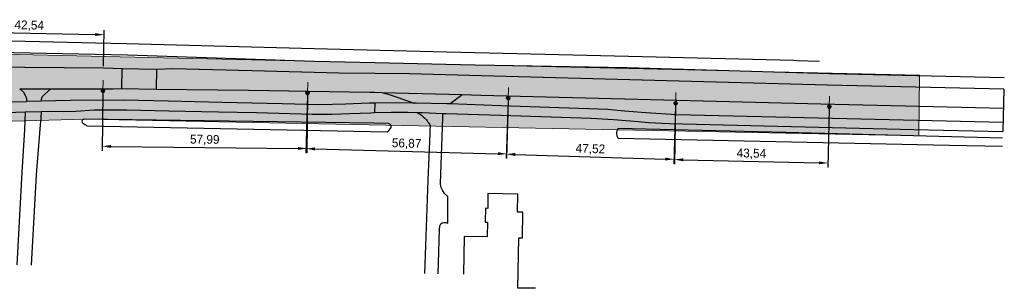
# Model space of a CAD drawing. Extents: x 239327 to 240741, y 526715 to 527664.
# Tile 4 of 5: x 239567 to 239846, y 527468 to 527544. Entities that reach past the tile are written whole.
import ezdxf

# ---------------------------------------------------------------- set-up
doc = ezdxf.new("R2010")
doc.units = 0
doc.header["$PDMODE"] = 32
doc.header["$PDSIZE"] = 1
for name, color, linetype in [('1A', 12, 'Continuous'), ('2', 5, 'Continuous'), ('8', 6, 'Continuous')]:
    doc.layers.add(name, color=color, linetype=linetype)
doc.layers.add('Level 4', color=7, linetype='Continuous', lineweight=0)
doc.dimstyles.new('ISO-25', dxfattribs={"dimtxt": 2.5, "dimasz": 2.5, "dimexe": 1.25, "dimexo": 0.625, "dimtad": 1, "dimtxsty": 'Standard', "dimcen": 2.5, "dimadec": 0, "dimazin": 0, "dimtfac": 1, "dimtmove": 0, "dimatfit": 3, "dimfxl": 1, "dimarcsym": 0})

# ---------------------------------------------------------------- blocks, each defined once
blk = doc.blocks.new('Q21_62')
at = {"layer": 'Level 4', "color": 1, "linetype": 'Continuous', "lineweight": 53, "ltscale": 2}
for p, q in [((-0.433, 0.251), (-0.216, 0.125)), ((0, 0.251), (0, 0.501)), ((0.217, 0.125), (0.433, 0.251)), ((-0.433, -0.249), (-0.216, -0.125)), ((0, -0.249), (0, -0.499)), ((0.217, -0.125), (0.433, -0.249))]:
    blk.add_line(p, q, dxfattribs=at)
blk.add_circle((0.000167, 0.0005), 0.25, dxfattribs=at)
blk = doc.blocks.new('*D6')
at = {"layer": 'Defpoints', "color": 0, "transparency": 16777216}
for p in [(239591.17, 527539.72), (239548.44, 527531.12), (239590.97, 527530.22)]:
    blk.add_point(p, dxfattribs=at)
at = {"layer": 'Level 4', "color": 0, "lineweight": -2, "transparency": 16777216}
for p, q in [((239548.45, 527531.75), (239548.66, 527541.87)), ((239551.14, 527540.57), (239588.67, 527539.77)), ((239590.98, 527530.84), (239591.2, 527540.97))]:
    blk.add_line(p, q, dxfattribs=at)
at = {"layer": 'Level 4', "color": 0, "transparency": 16777216}
for points in [[(239551.15, 527540.98), (239551.13, 527540.15), (239548.64, 527540.62)], [(239588.68, 527540.19), (239588.66, 527539.35), (239591.17, 527539.72)]]:
    blk.add_solid(points, dxfattribs=at)
at = {"layer": 'Level 4', "color": 0, "transparency": 16777216, "insert": (239569.95, 527542.25), "char_height": 2.5, "attachment_point": 5, "rotation": 358.7858}
blk.add_mtext('42,54', dxfattribs=at)
blk = doc.blocks.new('*D7')
at = {"layer": 'Defpoints', "color": 0, "transparency": 16777216}
for p in [(239590.85, 527523.85), (239648.84, 527523.24), (239648.67, 527507.45)]:
    blk.add_point(p, dxfattribs=at)
at = {"layer": 'Level 4', "color": 0, "lineweight": -2, "transparency": 16777216}
for p, q in [((239590.84, 527523.23), (239590.67, 527506.82)), ((239648.83, 527522.61), (239648.66, 527506.2)), ((239593.18, 527508.04), (239646.17, 527507.47))]:
    blk.add_line(p, q, dxfattribs=at)
at = {"layer": 'Level 4', "color": 0, "transparency": 16777216}
for points in [[(239593.18, 527508.46), (239593.18, 527507.62), (239590.68, 527508.07)], [(239646.17, 527507.89), (239646.16, 527507.06), (239648.67, 527507.45)]]:
    blk.add_solid(points, dxfattribs=at)
at = {"layer": 'Level 4', "color": 0, "transparency": 16777216, "insert": (239619.7, 527509.84), "char_height": 2.5, "attachment_point": 5, "rotation": 359.3885}
blk.add_mtext('57,99', dxfattribs=at)
blk = doc.blocks.new('*D8')
at = {"layer": 'Defpoints', "color": 0, "transparency": 16777216}
for p in [(239648.84, 527523.24), (239705.69, 527521.76), (239705.28, 527505.93)]:
    blk.add_point(p, dxfattribs=at)
at = {"layer": 'Level 4', "color": 0, "lineweight": -2, "transparency": 16777216}
for p, q in [((239648.82, 527522.61), (239648.39, 527506.15)), ((239705.67, 527521.13), (239705.24, 527504.68)), ((239650.93, 527507.34), (239702.78, 527505.99))]:
    blk.add_line(p, q, dxfattribs=at)
at = {"layer": 'Level 4', "color": 0, "transparency": 16777216}
for points in [[(239650.94, 527507.76), (239650.91, 527506.92), (239648.43, 527507.4)], [(239702.79, 527506.41), (239702.77, 527505.57), (239705.28, 527505.93)]]:
    blk.add_solid(points, dxfattribs=at)
at = {"layer": 'Level 4', "color": 0, "transparency": 16777216, "insert": (239676.91, 527508.75), "char_height": 2.5, "attachment_point": 5, "rotation": 358.5102}
blk.add_mtext('56,87', dxfattribs=at)
blk = doc.blocks.new('*D9')
at = {"layer": 'Defpoints', "color": 0, "transparency": 16777216}
for p in [(239705.69, 527521.76), (239753.19, 527520.31), (239752.7, 527504.39)]:
    blk.add_point(p, dxfattribs=at)
at = {"layer": 'Level 4', "color": 0, "lineweight": -2, "transparency": 16777216}
for p, q in [((239705.67, 527521.13), (239705.16, 527504.59)), ((239753.17, 527519.68), (239752.66, 527503.14)), ((239707.7, 527505.77), (239750.2, 527504.47))]:
    blk.add_line(p, q, dxfattribs=at)
at = {"layer": 'Level 4', "color": 0, "transparency": 16777216}
for points in [[(239707.71, 527506.18), (239707.69, 527505.35), (239705.2, 527505.84)], [(239750.21, 527504.89), (239750.19, 527504.05), (239752.7, 527504.39)]]:
    blk.add_solid(points, dxfattribs=at)
at = {"layer": 'Level 4', "color": 0, "transparency": 16777216, "insert": (239729.01, 527507.2), "char_height": 2.5, "attachment_point": 5, "rotation": 358.2507}
blk.add_mtext('47,52', dxfattribs=at)
blk = doc.blocks.new('*D10')
at = {"layer": 'Defpoints', "color": 0, "transparency": 16777216}
for p in [(239753.19, 527520.31), (239796.71, 527519.33), (239796.35, 527503.34)]:
    blk.add_point(p, dxfattribs=at)
at = {"layer": 'Level 4', "color": 0, "lineweight": -2, "transparency": 16777216}
for p, q in [((239753.17, 527519.68), (239752.8, 527503.06)), ((239796.7, 527518.71), (239796.32, 527502.09)), ((239755.33, 527504.26), (239793.85, 527503.39))]:
    blk.add_line(p, q, dxfattribs=at)
at = {"layer": 'Level 4', "color": 0, "transparency": 16777216}
for points in [[(239755.34, 527504.67), (239755.32, 527503.84), (239752.83, 527504.31)], [(239793.86, 527503.81), (239793.84, 527502.98), (239796.35, 527503.34)]]:
    blk.add_solid(points, dxfattribs=at)
at = {"layer": 'Level 4', "color": 0, "transparency": 16777216, "insert": (239774.64, 527505.91), "char_height": 2.5, "attachment_point": 5, "rotation": 358.7148}
blk.add_mtext('43,54', dxfattribs=at)

msp = doc.modelspace()

# ---------------------------------------------------------------- hatches: boundary and pattern name
at = {"layer": 'Level 4'}
h = msp.add_hatch(dxfattribs=at)
h.set_pattern_fill('DOTS', color=256)
h.paths.add_polyline_path([(239822.05, 527511.044), (239585.982, 527515.792), (239515.872, 527513.894), (239471.242, 527514.685), (239469.026, 527516.742), (239441.237, 527518.968), (239340.741, 527521.183), (239327.922, 527519.918), (239327.991, 527539.556), (239822.261, 527528.286)])

# ---------------------------------------------------------------- linework, layer by layer
at = {"layer": '1A'}
msp.add_lwpolyline([(239713.468, 527467.812), (239708.484, 527467.875), (239708.716, 527482.119), (239709.718, 527482.084), (239709.845, 527489.383), (239708.345, 527489.409), (239708.433, 527494.528), (239699.974, 527494.673), (239699.902, 527490.484), (239699.262, 527490.495), (239699.195, 527486.606), (239699.835, 527486.595), (239699.762, 527482.386), (239693.203, 527482.5), (239693.027, 527471.778)], dxfattribs=at)
msp.add_lwpolyline([(239713.468, 527467.812), (239708.484, 527467.875), (239708.716, 527482.119), (239709.718, 527482.084), (239709.845, 527489.383), (239708.345, 527489.409), (239708.433, 527494.528), (239699.974, 527494.673), (239699.902, 527490.484), (239699.262, 527490.495), (239699.195, 527486.606), (239699.835, 527486.595), (239699.762, 527482.386), (239693.203, 527482.5), (239693.027, 527471.778)], dxfattribs=at)
at = {"layer": '2'}
for p, q in [((239547.807, 527538.328), (239588.768, 527537.419)), ((239559.173, 527534.816), (239588.628, 527534.201))]:
    msp.add_line(p, q, dxfattribs=at)
for points in [[(239588.768, 527537.419), (239597.549, 527537.224)], [(239588.768, 527537.419), (239597.549, 527537.224)], [(239597.549, 527537.224), (239650.709, 527535.805)], [(239650.709, 527535.805), (239688.188, 527534.888)], [(239650.709, 527535.805), (239688.188, 527534.888)], [(239688.188, 527534.888), (239696.367, 527534.688)], [(239688.188, 527534.888), (239696.367, 527534.688)], [(239588.628, 527534.201), (239597.769, 527534.01), (239650.821, 527532.266), (239667.986, 527531.86)], [(239588.628, 527534.201), (239597.769, 527534.01), (239650.821, 527532.266), (239667.986, 527531.86)], [(239696.367, 527534.688), (239739.799, 527533.617), (239786.661, 527532.456)], [(239786.661, 527532.456), (239787.612, 527532.43)], [(239786.661, 527532.456), (239787.612, 527532.43)], [(239787.612, 527532.43), (239793.943, 527532.255)], [(239787.612, 527532.43), (239793.943, 527532.255)], [(239667.986, 527531.86), (239688.036, 527531.385)], [(239667.986, 527531.86), (239688.036, 527531.385)], [(239688.036, 527531.385), (239696.352, 527531.188)], [(239688.036, 527531.385), (239696.352, 527531.188)], [(239696.352, 527531.188), (239739.38, 527530.411), (239787.464, 527529.035)], [(239696.352, 527531.188), (239739.38, 527530.411), (239787.464, 527529.035)], [(239787.464, 527529.035), (239796.807, 527528.768)], [(239787.464, 527529.035), (239796.807, 527528.768)], [(239796.807, 527528.768), (239846.318, 527527.585)], [(239796.807, 527528.768), (239846.318, 527527.585)], [(239667.636, 527514.661), (239585.457, 527515.789)], [(239667.636, 527514.661), (239585.457, 527515.789)], [(239585.336, 527514.502), (239585.71, 527514.221), (239586.356, 527513.892)], [(239585.336, 527514.502), (239585.71, 527514.221), (239586.356, 527513.892)], [(239586.356, 527513.892), (239671.432, 527512.214)], [(239586.356, 527513.892), (239671.432, 527512.214)], [(239671.705, 527514.515), (239667.636, 527514.661)], [(239671.705, 527514.515), (239667.636, 527514.661)], [(239671.432, 527512.214), (239671.891, 527512.567), (239672.385, 527513.168)], [(239671.432, 527512.214), (239671.891, 527512.567), (239672.385, 527513.168)], [(239845.846, 527510.421), (239784.52, 527511.97), (239736.85, 527513.12)], [(239845.846, 527510.421), (239784.52, 527511.97), (239736.85, 527513.12)], [(239736.81, 527510.45), (239736.915, 527510.374)], [(239736.81, 527510.45), (239736.915, 527510.374)], [(239736.915, 527510.374), (239830.711, 527508.406), (239845.782, 527508.09)], [(239736.915, 527510.374), (239830.711, 527508.406), (239845.782, 527508.09)]]:
    msp.add_lwpolyline(points, dxfattribs=at)
for points in [[(239585.457, 527515.789, 0.7559872), (239585.336, 527514.502)], [(239585.457, 527515.789, 0.7559872), (239585.336, 527514.502)], [(239672.385, 527513.168, 0.6203298), (239671.705, 527514.515)], [(239672.385, 527513.168, 0.6203298), (239671.705, 527514.515)], [(239736.85, 527513.12, 0.3490639), (239736.81, 527510.45)], [(239736.85, 527513.12, 0.3490639), (239736.81, 527510.45)]]:
    msp.add_lwpolyline(points, format="xyb", dxfattribs=at)
at = {"layer": '8'}
for p, q in [((239846.226, 527524.24), (239845.897, 527512.277)), ((239569.224, 527520.682), (239538.18, 527520.18)), ((239531.37, 527516.55), (239568.836, 527517.827))]:
    msp.add_line(p, q, dxfattribs=at)
for points in [[(239596.314, 527530.032), (239590.97, 527530.22), (239568.69, 527530.43), (239551.89, 527530.63), (239539.06, 527530.84), (239526.29, 527530.9), (239512.35, 527531.15), (239502.807, 527531.61)], [(239596.314, 527530.032), (239590.97, 527530.22), (239568.69, 527530.43), (239551.89, 527530.63), (239539.06, 527530.84), (239526.29, 527530.9), (239512.35, 527531.15), (239502.807, 527531.61)], [(239596.185, 527524.48), (239596.314, 527530.032)], [(239596.185, 527524.48), (239596.314, 527530.032)], [(239606.036, 527529.832), (239596.314, 527530.032)], [(239606.036, 527529.832), (239596.314, 527530.032)], [(239606.036, 527529.832), (239605.967, 527524.312)], [(239606.036, 527529.832), (239605.967, 527524.312)], [(239667.912, 527528.737), (239657.71, 527528.86), (239633.11, 527529.44), (239610.69, 527530.08), (239606.036, 527529.832)], [(239667.912, 527528.737), (239657.71, 527528.86), (239633.11, 527529.44), (239610.69, 527530.08), (239606.036, 527529.832)], [(239846.226, 527524.24), (239796.25, 527525.41), (239698.12, 527528.05), (239677.61, 527528.62), (239667.912, 527528.737)], [(239846.226, 527524.24), (239796.25, 527525.41), (239698.12, 527528.05), (239677.61, 527528.62), (239667.912, 527528.737)], [(239567.254, 527524.367), (239576.065, 527524.378)], [(239567.254, 527524.367), (239576.065, 527524.378)], [(239567.254, 527524.367), (239568.38, 527523.42), (239568.91, 527522.43), (239569.17, 527521.67), (239569.22, 527520.755)], [(239567.254, 527524.367), (239568.38, 527523.42), (239568.91, 527522.43), (239569.17, 527521.67), (239569.22, 527520.755)], [(239573.37, 527520.87), (239573.39, 527521.49), (239573.61, 527522.09), (239574.34, 527522.86), (239576.065, 527524.378)], [(239573.37, 527520.87), (239573.39, 527521.49), (239573.61, 527522.09), (239574.34, 527522.86), (239576.065, 527524.378)], [(239576.065, 527524.378), (239593.75, 527524.4), (239596.185, 527524.48)], [(239576.065, 527524.378), (239593.75, 527524.4), (239596.185, 527524.48)], [(239596.185, 527524.48), (239605.967, 527524.312)], [(239596.185, 527524.48), (239605.967, 527524.312)], [(239605.967, 527524.312), (239632.15, 527524.04), (239666.48, 527523.42), (239667.813, 527523.386)], [(239605.967, 527524.312), (239632.15, 527524.04), (239666.48, 527523.42), (239667.813, 527523.386)], [(239573.37, 527520.87), (239569.22, 527520.755)], [(239573.37, 527520.87), (239569.22, 527520.755)], [(239667.756, 527520.326), (239666.32, 527520.3), (239659.66, 527520), (239652.02, 527519.85), (239641.67, 527520.08), (239624.63, 527520.52), (239609.32, 527520.88), (239596.9, 527521.15), (239581.65, 527521.1), (239573.37, 527520.87)], [(239667.756, 527520.326), (239666.32, 527520.3), (239659.66, 527520), (239652.02, 527519.85), (239641.67, 527520.08), (239624.63, 527520.52), (239609.32, 527520.88), (239596.9, 527521.15), (239581.65, 527521.1), (239573.37, 527520.87)], [(239667.813, 527523.386), (239669.857, 527523.333)], [(239667.813, 527523.386), (239669.857, 527523.333)], [(239669.857, 527523.333), (239692.668, 527522.747)], [(239669.857, 527523.333), (239671.95, 527522.81), (239674.79, 527521.87), (239676.58, 527521.15), (239678.03, 527520.66), (239678.748, 527520.347)], [(239669.857, 527523.333), (239692.668, 527522.747)], [(239669.857, 527523.333), (239671.95, 527522.81), (239674.79, 527521.87), (239676.58, 527521.15), (239678.03, 527520.66), (239678.748, 527520.347)], [(239689.127, 527520.079), (239692.668, 527522.747)], [(239689.127, 527520.079), (239692.668, 527522.747)], [(239692.668, 527522.747), (239697.98, 527522.61), (239794.3, 527520.09), (239846.078, 527518.854)], [(239692.668, 527522.747), (239697.98, 527522.61), (239794.3, 527520.09), (239846.078, 527518.854)], [(239573.408, 527517.91), (239583.197, 527518.086), (239588.35, 527518.44), (239597.5, 527518.38), (239609.5, 527518.1), (239623.63, 527517.83), (239634.35, 527517.65), (239650.19, 527517.23), (239655.82, 527517.2), (239660.72, 527517.34), (239666.74, 527517.61), (239667.835, 527517.636)], [(239573.408, 527517.91), (239583.197, 527518.086), (239588.35, 527518.44), (239597.5, 527518.38), (239609.5, 527518.1), (239623.63, 527517.83), (239634.35, 527517.65), (239650.19, 527517.23), (239655.82, 527517.2), (239660.72, 527517.34), (239666.74, 527517.61), (239667.835, 527517.636)], [(239667.912, 527520.329), (239667.756, 527520.326)], [(239667.912, 527520.329), (239667.756, 527520.326)], [(239667.912, 527520.329), (239667.835, 527517.636)], [(239667.912, 527520.329), (239667.835, 527517.636)], [(239678.748, 527520.347), (239674.14, 527520.44), (239667.912, 527520.329)], [(239678.748, 527520.347), (239674.14, 527520.44), (239667.912, 527520.329)], [(239689.127, 527520.079), (239688.25, 527520.11), (239679.58, 527520.33), (239678.748, 527520.347)], [(239689.127, 527520.079), (239688.25, 527520.11), (239679.58, 527520.33), (239678.748, 527520.347)], [(239845.968, 527514.852), (239753.36, 527517), (239744.69, 527517.55), (239739.87, 527517.94), (239736.55, 527518.23), (239733.98, 527518.49), (239703.65, 527519.56), (239689.127, 527520.079)], [(239845.968, 527514.852), (239753.36, 527517), (239744.69, 527517.55), (239739.87, 527517.94), (239736.55, 527518.23), (239733.98, 527518.49), (239703.65, 527519.56), (239689.127, 527520.079)], [(239568.836, 527517.827), (239568.63, 527512.74), (239567.87, 527500.76), (239566.45, 527474.481)], [(239568.836, 527517.827), (239573.408, 527517.91)], [(239568.836, 527517.827), (239573.408, 527517.91)], [(239573.158, 527514.209), (239573.301, 527515.993), (239573.408, 527517.91)], [(239573.158, 527514.209), (239573.301, 527515.993), (239573.408, 527517.91)], [(239667.835, 527517.636), (239672.6, 527517.75), (239677.3, 527517.72), (239679.849, 527517.669)], [(239667.835, 527517.636), (239672.6, 527517.75), (239677.3, 527517.72), (239679.849, 527517.669)], [(239679.849, 527517.669), (239681.33, 527517.64), (239687.22, 527517.401)], [(239679.849, 527517.669), (239680.185, 527517.492), (239680.512, 527517.3), (239680.83, 527517.093), (239681.139, 527516.871), (239681.437, 527516.636), (239681.724, 527516.387), (239681.999, 527516.125), (239682.261, 527515.851), (239682.511, 527515.565), (239682.748, 527515.268), (239682.97, 527514.96), (239683.178, 527514.642), (239683.372, 527514.315), (239683.55, 527513.98), (239683.512, 527512.583), (239683.497, 527511.995), (239683.49, 527511.75), (239682.89, 527498.49), (239681.947, 527472.014)], [(239679.849, 527517.669), (239681.33, 527517.64), (239687.22, 527517.401)], [(239679.849, 527517.669), (239680.185, 527517.492), (239680.512, 527517.3), (239680.83, 527517.093), (239681.139, 527516.871), (239681.437, 527516.636), (239681.724, 527516.387), (239681.999, 527516.125), (239682.261, 527515.851), (239682.511, 527515.565), (239682.748, 527515.268), (239682.97, 527514.96), (239683.178, 527514.642), (239683.372, 527514.315), (239683.55, 527513.98), (239683.512, 527512.583), (239683.497, 527511.995), (239683.49, 527511.75), (239682.89, 527498.49), (239681.947, 527472.014)], [(239685.907, 527471.93), (239686.22, 527484.52), (239686.36, 527485.54), (239686.65, 527486.09), (239686.95, 527486.34), (239687.5, 527486.49), (239688.05, 527486.51), (239688.58, 527486.25), (239688.58, 527493.8), (239687.61, 527494.74), (239687.05, 527495.62), (239686.63, 527496.62), (239686.5, 527497.59), (239687.172, 527516.075)], [(239685.907, 527471.93), (239686.22, 527484.52), (239686.36, 527485.54), (239686.65, 527486.09), (239686.95, 527486.34), (239687.5, 527486.49), (239688.05, 527486.51), (239688.58, 527486.25), (239688.58, 527493.8), (239687.61, 527494.74), (239687.05, 527495.62), (239686.63, 527496.62), (239686.5, 527497.59), (239687.172, 527516.075)], [(239687.172, 527516.075), (239687.22, 527517.401)], [(239687.172, 527516.075), (239687.22, 527517.401)], [(239687.22, 527517.401), (239687.99, 527517.37), (239703.58, 527516.94), (239729.27, 527516.03), (239735.51, 527515.71), (239739.11, 527515.44), (239742.5, 527515.07), (239745.46, 527514.83), (239751.31, 527514.55), (239820.71, 527512.87), (239845.897, 527512.277)], [(239687.22, 527517.401), (239687.99, 527517.37), (239703.58, 527516.94), (239729.27, 527516.03), (239735.51, 527515.71), (239739.11, 527515.44), (239742.5, 527515.07), (239745.46, 527514.83), (239751.31, 527514.55), (239820.71, 527512.87), (239845.897, 527512.277)], [(239570.575, 527474.393), (239572.048, 527500), (239572.12, 527501.25), (239573.158, 527514.209)], [(239570.575, 527474.393), (239572.048, 527500), (239572.12, 527501.25), (239573.158, 527514.209)]]:
    msp.add_lwpolyline(points, dxfattribs=at)
at = {"layer": 'Level 4', "color": 1}
for p, q in [((239590.849, 527523.855), (239590.889, 527526.855)), ((239648.838, 527523.236), (239648.903, 527526.235)), ((239705.688, 527521.759), (239705.796, 527524.757)), ((239753.185, 527520.308), (239753.229, 527523.308)), ((239796.711, 527519.332), (239796.777, 527522.331))]:
    msp.add_line(p, q, dxfattribs=at)
at = {"layer": 'Level 4'}
msp.add_lwpolyline([(239822.05, 527511.044), (239585.982, 527515.792), (239515.872, 527513.894), (239471.242, 527514.685), (239469.026, 527516.742), (239441.237, 527518.968), (239340.741, 527521.183), (239327.922, 527519.918), (239327.991, 527539.556), (239822.261, 527528.286)], close=True, dxfattribs=at)

# ---------------------------------------------------------------- block references
at = {"layer": 'Level 4', "color": 1, "linetype": 'Continuous', "lineweight": 53, "ltscale": 2, "rotation": 5.25362}
for p in [(239590.849, 527523.854), (239648.838, 527523.235), (239705.688, 527521.758), (239753.185, 527520.308), (239796.71, 527519.331)]:
    msp.add_blockref('Q21_62', p, dxfattribs=at)

# ---------------------------------------------------------------- dimensions: what is measured, and where the dimension line sits
at = {"layer": 'Level 4'}
for p1, p2, distance, picture, middle in [((239548.435, 527531.122), (239590.97, 527530.22), 9.5, '*D6', (239569.948, 527542.251)), ((239590.849, 527523.855), (239648.838, 527523.236), -15.789, '*D7', (239619.697, 527509.841)), ((239648.838, 527523.236), (239705.688, 527521.757), -15.837, '*D8', (239676.905, 527508.748)), ((239705.688, 527521.759), (239753.185, 527520.308), -15.923, '*D9', (239729.014, 527507.201)), ((239753.185, 527520.308), (239796.711, 527519.332), -15.998, '*D10', (239774.636, 527505.908))]:
    dim = msp.add_aligned_dim(p1=p1, p2=p2, distance=distance, dimstyle='ISO-25', dxfattribs=at)
    dim.commit()
    dim.dimension.update_dxf_attribs({"geometry": picture, "text_midpoint": middle})

doc.saveas('drawing.dxf')
